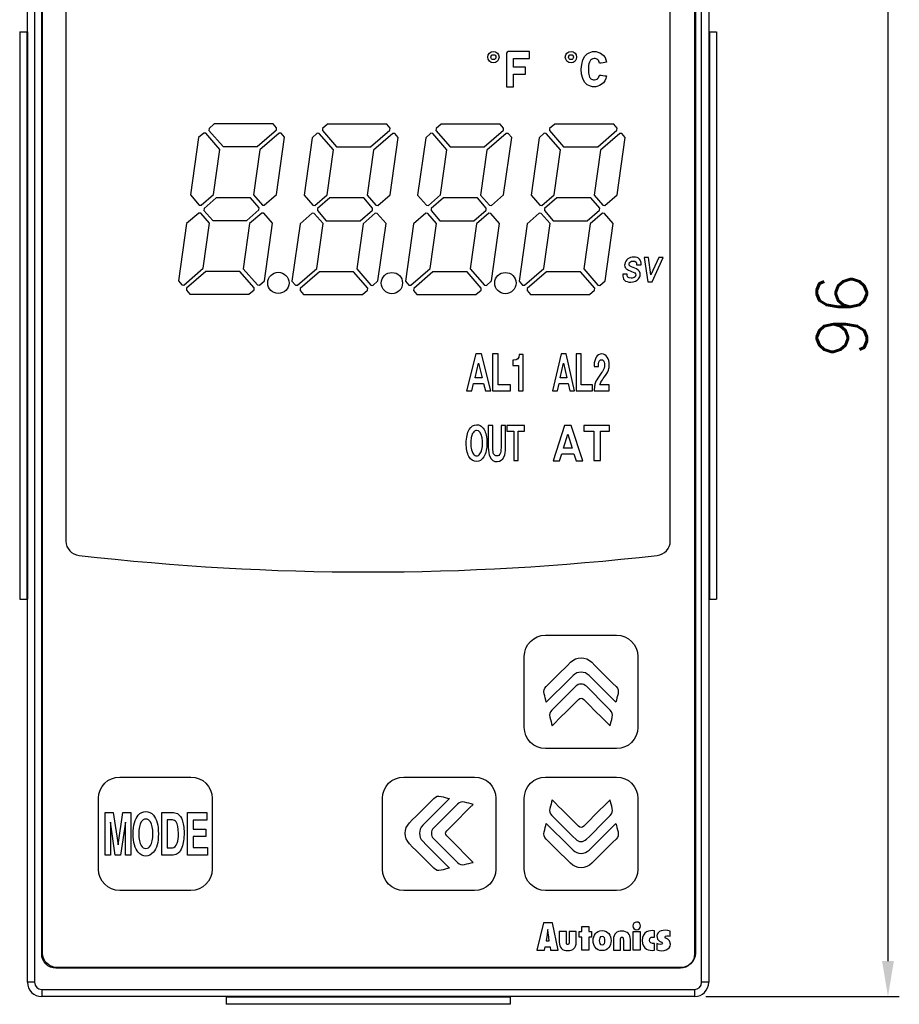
# Model space of a CAD drawing. Extents: x -3 to 729, y -109 to 136.
# Tile 1 of 4: x 43 to 105, y 7 to 77. Entities that reach past the tile are written whole.
import ezdxf

# ---------------------------------------------------------------- set-up
doc = ezdxf.new("R2010")
doc.units = 0
doc.layers.add('Z_OM_DIM', color=3, linetype='CONTINUOUS')
doc.layers.add('Z_OM_OUTLINE', color=7, linetype='CONTINUOUS', lineweight=30)
doc.styles.get("Standard").update_dxf_attribs({"font": 'txt.shx'})
doc.dimstyles.new('AM_ISO$0', dxfattribs={"dimtxt": 3.5, "dimasz": 2.5, "dimexe": 0.8, "dimexo": 0.8, "dimgap": 1.5, "dimtad": 1, "dimdec": 1, "dimzin": 1, "dimdsep": 46, "dimtxsty": 'Standard', "dimcen": 0, "dimclrd": 256, "dimclre": 256, "dimclrt": 2, "dimadec": 0, "dimazin": 2, "dimtp": 0.1, "dimtm": 0.1, "dimtfac": 0.71, "dimtdec": 1, "dimtmove": 0, "dimatfit": 3, "dimfxl": 1, "dimlwd": -1, "dimlwe": -1, "dimarcsym": 0})

# ---------------------------------------------------------------- blocks, each defined once
blk = doc.blocks.new('*D1')
at = {"layer": 'Z_OM_DIM', "transparency": 16777216}
for p, q in [((91.067, 103.794), (104.699, 103.794)), ((103.899, 101.294), (103.899, 10.294)), ((91.067, 7.794), (104.699, 7.794))]:
    blk.add_line(p, q, dxfattribs=at)
for points in [[(103.482, 101.294), (104.315, 101.294), (103.899, 103.794)], [(103.482, 10.294), (104.315, 10.294), (103.899, 7.794)]]:
    blk.add_solid(points, dxfattribs=at)
at = {"layer": 'Z_OM_DIM', "color": 2, "transparency": 16777216, "insert": (100.649, 55.794), "char_height": 3.5, "attachment_point": 5, "rotation": 90}
blk.add_mtext('96', dxfattribs=at)
blk = doc.blocks.new('A$C39760348')
at = {"layer": 'Z_OM_OUTLINE'}
for p, q in [((-3.878, 59.19), (-3.888, 59.048)), ((-3.888, 59.048), (-2.891, 57.901)), ((-3.52, 59.501), (-3.878, 59.19)), ((0.638, 59.501), (-3.52, 59.501)), ((-0.491, 57.901), (0.869, 59.083)), ((0.878, 59.224), (0.638, 59.501)), ((0.869, 59.083), (0.878, 59.224)), ((4.122, 59.172), (4.111, 59.031)), ((4.111, 59.031), (5.109, 57.884)), ((4.48, 59.484), (4.122, 59.172)), ((8.638, 59.484), (4.48, 59.484)), ((7.509, 57.884), (8.869, 59.066)), ((8.879, 59.207), (8.638, 59.484)), ((8.869, 59.066), (8.879, 59.207)), ((12.121, 59.172), (12.112, 59.031)), ((12.112, 59.031), (13.109, 57.884)), ((12.48, 59.484), (12.121, 59.172)), ((16.636, 59.484), (12.48, 59.484)), ((15.509, 57.884), (16.867, 59.066)), ((16.878, 59.207), (16.636, 59.484)), ((16.867, 59.066), (16.878, 59.207)), ((20.12, 59.172), (20.11, 59.031)), ((20.11, 59.031), (21.107, 57.884)), ((20.478, 59.484), (20.12, 59.172)), ((24.637, 59.484), (20.478, 59.484)), ((23.508, 57.884), (24.867, 59.066)), ((24.877, 59.207), (24.637, 59.484)), ((24.867, 59.066), (24.877, 59.207)), ((-4.614, 58.55), (-5.183, 54.498)), ((-4.256, 58.862), (-4.614, 58.55)), ((-4.115, 58.852), (-4.256, 58.862)), ((-3.117, 57.704), (-4.115, 58.852)), ((1.066, 58.857), (-0.294, 57.674)), ((0.879, 54.528), (1.448, 58.57)), ((1.206, 58.847), (1.066, 58.857)), ((1.448, 58.57), (1.206, 58.847)), ((3.386, 58.533), (2.816, 54.481)), ((3.744, 58.844), (3.386, 58.533)), ((3.885, 58.835), (3.744, 58.844)), ((4.882, 57.687), (3.885, 58.835)), ((9.065, 58.84), (7.706, 57.657)), ((8.879, 54.51), (9.448, 58.553)), ((9.207, 58.829), (9.065, 58.84)), ((9.448, 58.553), (9.207, 58.829)), ((11.386, 58.533), (10.816, 54.481)), ((11.744, 58.844), (11.386, 58.533)), ((11.885, 58.835), (11.744, 58.844)), ((12.883, 57.687), (11.885, 58.835)), ((17.064, 58.84), (15.706, 57.657)), ((16.878, 54.51), (17.446, 58.553)), ((17.206, 58.829), (17.064, 58.84)), ((17.446, 58.553), (17.206, 58.829)), ((19.384, 58.533), (18.815, 54.481)), ((19.742, 58.844), (19.384, 58.533)), ((19.884, 58.835), (19.742, 58.844)), ((20.881, 57.687), (19.884, 58.835)), ((25.064, 58.84), (23.704, 57.657)), ((24.878, 54.51), (25.446, 58.553)), ((25.206, 58.829), (25.064, 58.84)), ((25.446, 58.553), (25.206, 58.829)), ((-3.564, 54.528), (-3.117, 57.704)), ((-2.891, 57.901), (-0.491, 57.901)), ((-0.294, 57.674), (-0.741, 54.498)), ((4.436, 54.51), (4.882, 57.687)), ((5.109, 57.884), (7.509, 57.884)), ((7.706, 57.657), (7.26, 54.481)), ((12.436, 54.51), (12.883, 57.687)), ((13.109, 57.884), (15.509, 57.884)), ((15.706, 57.657), (15.26, 54.481)), ((20.435, 54.51), (20.881, 57.687)), ((21.107, 57.884), (23.508, 57.884)), ((23.704, 57.657), (23.258, 54.481)), ((-5.183, 54.498), (-4.567, 53.788)), ((-4.426, 53.778), (-3.564, 54.528)), ((-3.367, 54.301), (-4.229, 53.552)), ((-0.967, 54.301), (-3.367, 54.301)), ((-0.35, 53.591), (-0.967, 54.301)), ((-0.741, 54.498), (-0.123, 53.788)), ((0.017, 53.778), (0.879, 54.528)), ((2.816, 54.481), (3.433, 53.771)), ((3.575, 53.761), (4.436, 54.51)), ((4.633, 54.284), (3.771, 53.535)), ((7.033, 54.284), (4.633, 54.284)), ((7.65, 53.574), (7.033, 54.284)), ((7.26, 54.481), (7.876, 53.771)), ((8.017, 53.761), (8.879, 54.51)), ((10.816, 54.481), (11.433, 53.771)), ((11.574, 53.761), (12.436, 54.51)), ((12.633, 54.284), (11.771, 53.535)), ((15.033, 54.284), (12.633, 54.284)), ((15.65, 53.574), (15.033, 54.284)), ((15.26, 54.481), (15.876, 53.771)), ((16.017, 53.761), (16.878, 54.51)), ((18.815, 54.481), (19.432, 53.771)), ((19.573, 53.761), (20.435, 54.51)), ((20.631, 54.284), (19.77, 53.535)), ((23.032, 54.284), (20.631, 54.284)), ((23.649, 53.574), (23.032, 54.284)), ((23.258, 54.481), (23.875, 53.771)), ((24.016, 53.761), (24.878, 54.51)), ((-4.567, 53.788), (-4.426, 53.778)), ((-4.229, 53.552), (-4.239, 53.411)), ((-1.222, 52.701), (-0.36, 53.45)), ((-0.36, 53.45), (-0.35, 53.591)), ((-0.123, 53.788), (0.017, 53.778)), ((3.433, 53.771), (3.575, 53.761)), ((3.771, 53.535), (3.761, 53.394)), ((7.641, 53.433), (7.65, 53.574)), ((7.876, 53.771), (8.017, 53.761)), ((11.433, 53.771), (11.574, 53.761)), ((11.771, 53.535), (11.762, 53.394)), ((15.64, 53.433), (15.65, 53.574)), ((15.876, 53.771), (16.017, 53.761)), ((19.432, 53.771), (19.573, 53.761)), ((19.77, 53.535), (19.76, 53.394)), ((23.639, 53.433), (23.649, 53.574)), ((23.875, 53.771), (24.016, 53.761)), ((-4.606, 53.224), (-5.468, 52.475)), ((-4.465, 53.214), (-4.606, 53.224)), ((-3.848, 52.505), (-4.465, 53.214)), ((-4.239, 53.411), (-3.621, 52.701)), ((-1.049, 52.851), (-1.049, 52.851)), ((-0.163, 53.224), (-1.025, 52.475)), ((-0.022, 53.214), (-0.163, 53.224)), ((0.595, 52.505), (-0.022, 53.214)), ((3.394, 53.207), (2.532, 52.458)), ((3.535, 53.196), (3.394, 53.207)), ((4.152, 52.487), (3.535, 53.196)), ((3.761, 53.394), (4.378, 52.684)), ((6.779, 52.684), (7.641, 53.433)), ((6.951, 52.834), (6.951, 52.834)), ((7.837, 53.207), (6.975, 52.458)), ((7.978, 53.196), (7.837, 53.207)), ((8.595, 52.487), (7.978, 53.196)), ((11.394, 53.207), (10.532, 52.458)), ((11.535, 53.196), (11.394, 53.207)), ((12.152, 52.487), (11.535, 53.196)), ((11.762, 53.394), (12.378, 52.684)), ((14.778, 52.684), (15.64, 53.433)), ((14.951, 52.834), (14.951, 52.834)), ((15.836, 53.207), (14.975, 52.458)), ((15.978, 53.196), (15.836, 53.207)), ((16.594, 52.487), (15.978, 53.196)), ((19.392, 53.207), (18.53, 52.458)), ((19.534, 53.196), (19.392, 53.207)), ((20.15, 52.487), (19.534, 53.196)), ((19.76, 53.394), (20.377, 52.684)), ((22.777, 52.684), (23.639, 53.433)), ((22.95, 52.834), (22.95, 52.834)), ((23.836, 53.207), (22.974, 52.458)), ((23.977, 53.196), (23.836, 53.207)), ((24.594, 52.487), (23.977, 53.196)), ((-5.468, 52.475), (-6.037, 48.433)), ((-4.295, 49.328), (-3.848, 52.505)), ((-3.621, 52.701), (-1.222, 52.701)), ((-1.025, 52.475), (-1.471, 49.298)), ((0.025, 48.452), (0.595, 52.505)), ((2.532, 52.458), (1.964, 48.415)), ((3.706, 49.31), (4.152, 52.487)), ((4.378, 52.684), (6.779, 52.684)), ((6.975, 52.458), (6.528, 49.281)), ((8.026, 48.435), (8.595, 52.487)), ((10.532, 52.458), (9.964, 48.415)), ((11.705, 49.31), (12.152, 52.487)), ((12.378, 52.684), (14.778, 52.684)), ((14.975, 52.458), (14.529, 49.281)), ((16.025, 48.435), (16.594, 52.487)), ((18.53, 52.458), (17.963, 48.415)), ((19.704, 49.31), (20.15, 52.487)), ((20.377, 52.684), (22.777, 52.684)), ((22.974, 52.458), (22.527, 49.281)), ((24.024, 48.435), (24.594, 52.487)), ((26.773, 50.083), (27.047, 48.384)), ((27.078, 50.083), (26.773, 50.083)), ((27.262, 48.863), (27.078, 50.083)), ((27.808, 50.083), (27.262, 48.863)), ((27.34, 48.384), (28.113, 50.083)), ((28.113, 50.083), (27.808, 50.083)), ((-5.654, 48.145), (-4.295, 49.328)), ((-1.471, 49.298), (-0.474, 48.151)), ((2.345, 48.128), (3.706, 49.31)), ((6.528, 49.281), (7.526, 48.134)), ((10.346, 48.128), (11.705, 49.31)), ((14.529, 49.281), (15.526, 48.134)), ((18.344, 48.128), (19.704, 49.31)), ((22.527, 49.281), (23.525, 48.134)), ((-4.098, 49.101), (-5.458, 47.919)), ((-1.698, 49.101), (-4.098, 49.101)), ((-0.7, 47.954), (-1.698, 49.101)), ((3.902, 49.084), (2.542, 47.902)), ((6.302, 49.084), (3.902, 49.084)), ((7.299, 47.936), (6.302, 49.084)), ((11.902, 49.084), (10.543, 47.902)), ((14.302, 49.084), (11.902, 49.084)), ((15.3, 47.936), (14.302, 49.084)), ((19.901, 49.084), (18.541, 47.902)), ((22.301, 49.084), (19.901, 49.084)), ((23.299, 47.936), (22.301, 49.084)), ((-6.037, 48.433), (-5.795, 48.156)), ((-5.795, 48.156), (-5.654, 48.145)), ((-5.458, 47.919), (-5.467, 47.778)), ((-0.71, 47.812), (-0.7, 47.954)), ((-0.474, 48.151), (-0.333, 48.14)), ((-0.333, 48.14), (0.025, 48.452)), ((1.964, 48.415), (2.205, 48.138)), ((2.205, 48.138), (2.345, 48.128)), ((2.542, 47.902), (2.533, 47.761)), ((7.29, 47.795), (7.299, 47.936)), ((7.526, 48.134), (7.667, 48.123)), ((7.667, 48.123), (8.026, 48.435)), ((9.964, 48.415), (10.204, 48.138)), ((10.204, 48.138), (10.346, 48.128)), ((10.543, 47.902), (10.532, 47.761)), ((15.29, 47.795), (15.3, 47.936)), ((15.526, 48.134), (15.668, 48.123)), ((15.668, 48.123), (16.025, 48.435)), ((17.963, 48.415), (18.203, 48.138)), ((18.203, 48.138), (18.344, 48.128)), ((18.541, 47.902), (18.531, 47.761)), ((23.289, 47.795), (23.299, 47.936)), ((23.525, 48.134), (23.666, 48.123)), ((23.666, 48.123), (24.024, 48.435)), ((27.047, 48.384), (27.34, 48.384)), ((-5.467, 47.778), (-5.227, 47.501)), ((-5.227, 47.501), (-1.069, 47.501)), ((-1.069, 47.501), (-0.71, 47.812)), ((2.533, 47.761), (2.773, 47.484)), ((2.773, 47.484), (6.932, 47.484)), ((6.932, 47.484), (7.29, 47.795)), ((10.532, 47.761), (10.774, 47.484)), ((10.774, 47.484), (14.932, 47.484)), ((14.932, 47.484), (15.29, 47.795)), ((18.531, 47.761), (18.772, 47.484)), ((18.772, 47.484), (22.931, 47.484)), ((22.931, 47.484), (23.289, 47.795)), ((14.928, 43.298), (14.266, 40.698)), ((15.309, 43.298), (14.928, 43.298)), ((15.97, 40.698), (15.309, 43.298)), ((16.102, 43.298), (16.102, 40.698)), ((16.483, 43.298), (16.102, 43.298)), ((16.483, 41.117), (16.483, 43.298)), ((20.928, 43.298), (20.327, 40.698)), ((21.276, 43.298), (20.928, 43.298)), ((21.876, 40.698), (21.276, 43.298)), ((21.996, 43.298), (21.996, 40.698)), ((22.344, 43.298), (21.996, 43.298)), ((22.344, 41.117), (22.344, 43.298)), ((14.866, 41.615), (15.118, 42.643)), ((15.118, 42.643), (15.369, 41.615)), ((20.872, 41.615), (21.102, 42.643)), ((21.102, 42.643), (21.329, 41.615)), ((14.643, 40.698), (14.768, 41.209)), ((14.768, 41.209), (15.468, 41.209)), ((15.369, 41.615), (14.866, 41.615)), ((15.468, 41.209), (15.593, 40.698)), ((17.356, 41.117), (16.483, 41.117)), ((17.356, 40.698), (17.356, 41.117)), ((20.67, 40.698), (20.784, 41.209)), ((20.784, 41.209), (21.42, 41.209)), ((21.329, 41.615), (20.872, 41.615)), ((21.42, 41.209), (21.533, 40.698)), ((23.137, 41.117), (22.344, 41.117)), ((23.137, 40.698), (23.137, 41.117)), ((14.266, 40.698), (14.643, 40.698)), ((15.593, 40.698), (15.97, 40.698)), ((16.102, 40.698), (17.356, 40.698)), ((20.327, 40.698), (20.67, 40.698)), ((21.533, 40.698), (21.876, 40.698)), ((21.996, 40.698), (23.137, 40.698)), ((17.113, 38.257), (17.113, 37.854)), ((18.351, 38.257), (17.113, 38.257)), ((18.351, 37.854), (18.351, 38.257)), ((21.174, 38.256), (20.363, 35.757)), ((21.643, 38.256), (21.174, 38.256)), ((22.455, 35.757), (21.643, 38.256)), ((22.539, 38.256), (22.539, 37.855)), ((24.335, 38.256), (22.539, 38.256)), ((24.335, 37.855), (24.335, 38.256)), ((17.113, 37.854), (17.589, 37.854)), ((17.589, 37.854), (17.589, 35.77)), ((17.912, 35.77), (17.912, 37.854)), ((17.912, 37.854), (18.351, 37.854)), ((21.099, 36.639), (21.409, 37.626)), ((21.409, 37.626), (21.716, 36.639)), ((22.539, 37.855), (23.231, 37.855)), ((23.231, 37.855), (23.231, 35.779)), ((23.7, 35.779), (23.7, 37.855)), ((23.7, 37.855), (24.335, 37.855)), ((20.826, 35.757), (20.979, 36.248)), ((20.979, 36.248), (21.838, 36.248)), ((21.716, 36.639), (21.099, 36.639)), ((21.838, 36.248), (21.992, 35.757)), ((17.589, 35.77), (17.912, 35.77)), ((20.363, 35.757), (20.826, 35.757)), ((21.992, 35.757), (22.455, 35.757)), ((23.231, 35.779), (23.7, 35.779)), ((-11.19, 7.97), (-11.19, 10.965)), ((-11.19, 10.965), (-10.623, 10.965)), ((-10.623, 10.965), (-10.284, 8.7)), ((-10.283, 8.7), (-9.957, 10.965)), ((-9.957, 10.965), (-9.398, 10.965)), ((-9.398, 10.965), (-9.398, 7.97)), ((-5.389, 7.969), (-5.389, 10.965)), ((-5.389, 10.965), (-4.027, 10.965)), ((-4.027, 10.432), (-5.008, 10.432)), ((-5.008, 10.432), (-5.008, 9.8)), ((-4.027, 10.965), (-4.027, 10.432)), ((-10.822, 10.297), (-10.829, 10.297)), ((-10.829, 10.297), (-10.829, 7.97)), ((-10.482, 7.97), (-10.822, 10.297)), ((-9.759, 10.297), (-10.107, 7.97)), ((-9.759, 7.97), (-9.759, 10.297)), ((-5.008, 9.8), (-4.109, 9.8)), ((-4.109, 9.8), (-4.109, 9.277)), ((-4.109, 9.277), (-5.008, 9.277)), ((-5.008, 9.277), (-5.008, 8.498)), ((-10.284, 8.7), (-10.283, 8.7)), ((-5.008, 8.498), (-3.986, 8.498)), ((-3.986, 8.498), (-3.986, 7.969)), ((-10.829, 7.97), (-11.19, 7.97)), ((-10.107, 7.97), (-10.482, 7.97)), ((-9.398, 7.97), (-9.759, 7.97)), ((-3.986, 7.969), (-5.389, 7.969))]:
    blk.add_line(p, q, dxfattribs=at)
for points in [[(20.725, 1.264), (20.316, 3.194), (19.679, 3.194), (19.217, 1.264), (19.754, 1.264), (19.797, 1.512), (20.148, 1.512), (20.186, 1.264), (20.725, 1.264)], [(22.389, 1.264), (22.389, 2.174), (22.193, 2.174), (22.193, 2.576), (22.389, 2.576), (22.389, 2.929), (22.891, 2.929), (22.891, 2.576), (23.083, 2.576), (23.083, 2.174), (22.891, 2.174), (22.891, 1.264), (22.389, 1.264)], [(26.003, 1.264), (26.003, 2.576), (26.505, 2.576), (26.505, 1.264), (26.003, 1.264)]]:
    blk.add_lwpolyline(points, dxfattribs=at)
for points, knots in [([(-14.672, 0), (0, 0), (14.666, 0), (29.332, 0), (29.884, 0), (30.331, 0.448), (30.331, 1), (30.331, 29.092), (30.331, 57.184), (30.331, 85.276), (30.331, 87.184), (30.331, 89.092), (30.331, 91.001), (30.331, 91.553), (29.884, 92.001), (29.332, 92.001), (14.666, 92.001), (0, 92.001), (-14.672, 92.001), (-15.224, 92.001), (-15.672, 91.553), (-15.672, 91.001), (-15.672, 89.092), (-15.672, 87.184), (-15.672, 85.276), (-15.672, 57.184), (-15.672, 29.092), (-15.672, 1), (-15.672, 0.448), (-15.224, 0), (-14.672, 0)], [0, 0, 0, 0, 1, 1, 1, 2, 2, 2, 3, 3, 3, 4, 4, 4, 5, 5, 5, 6, 6, 6, 7, 7, 7, 8, 8, 8, 9, 9, 9, 10, 10, 10, 10]), ([(-13.032, 84.421), (-13.565, 84.36), (-13.966, 83.931), (-13.966, 83.422), (-13.966, 65.645), (-13.966, 47.868), (-13.966, 30.091)], [6, 6, 6, 6, 7, 7, 7, 8, 8, 8, 8]), ([(27.692, 29.092), (28.224, 29.153), (28.625, 29.582), (28.625, 30.091), (28.625, 47.868), (28.625, 65.646), (28.625, 83.422), (28.625, 83.931), (28.224, 84.36), (27.692, 84.421)], [2, 2, 2, 2, 3, 3, 3, 4, 4, 4, 5, 5, 5, 5]), ([(16.558, 64.212), (16.558, 64.432), (16.379, 64.611), (16.158, 64.611), (15.939, 64.611), (15.76, 64.432), (15.76, 64.212), (15.76, 63.991), (15.939, 63.812), (16.158, 63.812), (16.379, 63.812), (16.558, 63.991), (16.558, 64.212)], [0, 0, 0, 0, 1, 1, 1, 2, 2, 2, 3, 3, 3, 4, 4, 4, 4]), ([(18.708, 64.611), (18.24, 64.611), (17.771, 64.611), (17.303, 64.611), (17.144, 64.611), (17.079, 64.545), (17.079, 64.387), (17.079, 63.628), (17.079, 62.87), (17.079, 62.111)], [1, 1, 1, 1, 2, 2, 2, 3, 3, 3, 4, 4, 4, 4]), ([(22.026, 64.212), (22.026, 64.432), (21.847, 64.611), (21.627, 64.611), (21.406, 64.611), (21.227, 64.432), (21.227, 64.212), (21.227, 63.991), (21.406, 63.812), (21.627, 63.812), (21.847, 63.812), (22.026, 63.991), (22.026, 64.212)], [0, 0, 0, 0, 1, 1, 1, 2, 2, 2, 3, 3, 3, 4, 4, 4, 4]), ([(16.33, 64.212), (16.33, 64.334), (16.28, 64.384), (16.158, 64.384), (16.038, 64.384), (15.987, 64.334), (15.987, 64.212), (15.987, 64.09), (16.038, 64.04), (16.158, 64.04), (16.28, 64.04), (16.33, 64.09), (16.33, 64.212)], [0, 0, 0, 0, 1, 1, 1, 2, 2, 2, 3, 3, 3, 4, 4, 4, 4]), ([(21.799, 64.212), (21.799, 64.334), (21.748, 64.384), (21.627, 64.384), (21.505, 64.384), (21.455, 64.334), (21.455, 64.212), (21.455, 64.09), (21.505, 64.04), (21.627, 64.04), (21.748, 64.04), (21.799, 64.09), (21.799, 64.212)], [0, 0, 0, 0, 1, 1, 1, 2, 2, 2, 3, 3, 3, 4, 4, 4, 4]), ([(25.72, 49.634), (25.743, 49.774), (25.84, 49.844), (26.016, 49.841), (26.192, 49.838), (26.271, 49.747), (26.252, 49.569)], [6, 6, 6, 6, 7, 7, 7, 8, 8, 8, 8]), ([(1.756, 48.301), (1.756, 48.715), (1.42, 49.051), (1.006, 49.051), (0.591, 49.051), (0.256, 48.715), (0.256, 48.301), (0.256, 47.887), (0.591, 47.551), (1.006, 47.551), (1.42, 47.551), (1.756, 47.887), (1.756, 48.301)], [0, 0, 0, 0, 1, 1, 1, 2, 2, 2, 3, 3, 3, 4, 4, 4, 4]), ([(9.756, 48.284), (9.756, 48.698), (9.42, 49.034), (9.005, 49.034), (8.591, 49.034), (8.256, 48.698), (8.256, 48.284), (8.256, 47.87), (8.591, 47.534), (9.005, 47.534), (9.42, 47.534), (9.756, 47.87), (9.756, 48.284)], [0, 0, 0, 0, 1, 1, 1, 2, 2, 2, 3, 3, 3, 4, 4, 4, 4]), ([(17.754, 48.284), (17.754, 48.698), (17.418, 49.034), (17.004, 49.034), (16.59, 49.034), (16.254, 48.698), (16.254, 48.284), (16.254, 47.87), (16.59, 47.534), (17.004, 47.534), (17.418, 47.534), (17.754, 47.87), (17.754, 48.284)], [0, 0, 0, 0, 1, 1, 1, 2, 2, 2, 3, 3, 3, 4, 4, 4, 4]), ([(17.981, 43.24), (17.957, 42.978), (17.832, 42.845), (17.608, 42.845), (17.581, 42.845), (17.555, 42.845), (17.528, 42.845)], [6, 6, 6, 6, 7, 7, 7, 8, 8, 8, 8]), ([(15.498, 37.966), (15.42, 38.097), (15.331, 38.187), (15.23, 38.238), (15.147, 38.281), (15.064, 38.302), (14.979, 38.302), (14.766, 38.302), (14.592, 38.192), (14.46, 37.971), (14.316, 37.729), (14.245, 37.405), (14.245, 37.002), (14.245, 36.61), (14.31, 36.298), (14.437, 36.067), (14.57, 35.824), (14.752, 35.702), (14.981, 35.702), (15.185, 35.702), (15.35, 35.811), (15.48, 36.03), (15.632, 36.288), (15.708, 36.623), (15.707, 37.035), (15.704, 37.426), (15.635, 37.736), (15.498, 37.966)], [0, 0, 0, 0, 1, 1, 1, 2, 2, 2, 3, 3, 3, 4, 4, 4, 5, 5, 5, 6, 6, 6, 7, 7, 7, 8, 8, 8, 9, 9, 9, 9]), ([(16.177, 36.26), (16.14, 36.341), (16.121, 36.481), (16.121, 36.681), (16.121, 37.207), (16.121, 37.732), (16.121, 38.257)], [5, 5, 5, 5, 6, 6, 6, 7, 7, 7, 7]), ([(16.917, 36.053), (16.986, 36.195), (17.02, 36.415), (17.02, 36.712), (17.02, 37.227), (17.02, 37.742), (17.02, 38.257)], [12, 12, 12, 12, 13, 13, 13, 14, 14, 14, 14]), ([(15.211, 36.24), (15.139, 36.149), (15.062, 36.104), (14.978, 36.105), (14.899, 36.105), (14.826, 36.145), (14.759, 36.224), (14.678, 36.32), (14.622, 36.465), (14.588, 36.656), (14.57, 36.762), (14.561, 36.878), (14.561, 37.003), (14.561, 37.142), (14.573, 37.271), (14.596, 37.39), (14.637, 37.596), (14.7, 37.736), (14.784, 37.809), (14.849, 37.867), (14.913, 37.897), (14.976, 37.898), (15.164, 37.9), (15.291, 37.729), (15.357, 37.382), (15.378, 37.277), (15.389, 37.16), (15.391, 37.031), (15.398, 36.665), (15.338, 36.401), (15.211, 36.24)], [0, 0, 0, 0, 1, 1, 1, 2, 2, 2, 3, 3, 3, 4, 4, 4, 5, 5, 5, 6, 6, 6, 7, 7, 7, 8, 8, 8, 9, 9, 9, 10, 10, 10, 10]), ([(19.838, 15.471), (21.504, 15.471), (23.171, 15.471), (24.837, 15.471), (25.666, 15.471), (26.337, 16.142), (26.337, 16.971), (26.337, 18.638), (26.337, 20.305), (26.337, 21.971), (26.337, 22.8), (25.666, 23.471), (24.837, 23.471), (23.171, 23.471), (21.504, 23.471), (19.838, 23.471), (19.009, 23.471), (18.338, 22.8), (18.338, 21.971), (18.338, 20.305), (18.338, 18.638), (18.338, 16.971), (18.338, 16.142), (19.009, 15.471), (19.838, 15.471)], [0, 0, 0, 0, 1, 1, 1, 2, 2, 2, 3, 3, 3, 4, 4, 4, 5, 5, 5, 6, 6, 6, 7, 7, 7, 8, 8, 8, 8]), ([(19.875, 19.845), (20.447, 20.415), (21.016, 20.985), (21.586, 21.555), (22.002, 21.971), (22.674, 21.971), (23.088, 21.555)], [6, 6, 6, 6, 7, 7, 7, 8, 8, 8, 8]), ([(-10.167, 5.471), (-8.5, 5.471), (-6.83, 5.471), (-5.162, 5.471), (-4.333, 5.471), (-3.662, 6.143), (-3.662, 6.971), (-3.662, 8.638), (-3.662, 10.304), (-3.662, 11.971), (-3.662, 12.799), (-4.333, 13.471), (-5.162, 13.471), (-6.83, 13.471), (-8.5, 13.471), (-10.167, 13.471), (-10.996, 13.471), (-11.667, 12.799), (-11.667, 11.971), (-11.667, 10.304), (-11.667, 8.638), (-11.667, 6.971), (-11.667, 6.143), (-10.996, 5.471), (-10.167, 5.471)], [0, 0, 0, 0, 1, 1, 1, 2, 2, 2, 3, 3, 3, 4, 4, 4, 5, 5, 5, 6, 6, 6, 7, 7, 7, 8, 8, 8, 8]), ([(9.839, 5.471), (11.505, 5.471), (13.172, 5.471), (14.838, 5.471), (15.667, 5.471), (16.337, 6.143), (16.337, 6.971), (16.337, 8.638), (16.337, 10.304), (16.337, 11.971), (16.337, 12.799), (15.667, 13.471), (14.838, 13.471), (13.172, 13.471), (11.505, 13.471), (9.839, 13.471), (9.01, 13.471), (8.339, 12.799), (8.339, 11.971), (8.339, 10.304), (8.339, 8.638), (8.339, 6.971), (8.339, 6.143), (9.01, 5.471), (9.839, 5.471)], [0, 0, 0, 0, 1, 1, 1, 2, 2, 2, 3, 3, 3, 4, 4, 4, 5, 5, 5, 6, 6, 6, 7, 7, 7, 8, 8, 8, 8]), ([(19.837, 5.471), (21.504, 5.471), (23.17, 5.471), (24.837, 5.471), (25.665, 5.471), (26.337, 6.143), (26.337, 6.971), (26.337, 8.638), (26.337, 10.304), (26.337, 11.971), (26.337, 12.799), (25.665, 13.471), (24.837, 13.471), (23.17, 13.471), (21.504, 13.471), (19.837, 13.471), (19.009, 13.471), (18.337, 12.799), (18.337, 11.971), (18.337, 10.304), (18.337, 8.638), (18.337, 6.971), (18.337, 6.143), (19.009, 5.471), (19.837, 5.471)], [0, 0, 0, 0, 1, 1, 1, 2, 2, 2, 3, 3, 3, 4, 4, 4, 5, 5, 5, 6, 6, 6, 7, 7, 7, 8, 8, 8, 8]), ([(13.071, 11.954), (12.442, 11.325), (11.812, 10.694), (11.182, 10.065), (10.871, 9.754), (10.871, 9.249), (11.182, 8.938)], [5, 5, 5, 5, 6, 6, 6, 7, 7, 7, 7]), ([(-8.87, 8.162), (-9.103, 8.429), (-9.22, 8.865), (-9.22, 9.469), (-9.22, 10.076), (-9.103, 10.514), (-8.87, 10.782)], [6, 6, 6, 6, 7, 7, 7, 8, 8, 8, 8]), ([(-8.87, 10.782), (-8.717, 10.955), (-8.539, 11.042), (-8.335, 11.042), (-8.132, 11.042), (-7.955, 10.955), (-7.802, 10.782)], [0, 0, 0, 0, 1, 1, 1, 2, 2, 2, 2]), ([(-8.009, 10.3), (-8.097, 10.437), (-8.205, 10.506), (-8.335, 10.506), (-8.466, 10.506), (-8.576, 10.437), (-8.662, 10.3)], [4, 4, 4, 4, 5, 5, 5, 6, 6, 6, 6]), ([(-7.802, 10.782), (-7.566, 10.514), (-7.449, 10.076), (-7.449, 9.469), (-7.449, 8.865), (-7.566, 8.429), (-7.802, 8.162)], [2, 2, 2, 2, 3, 3, 3, 4, 4, 4, 4]), ([(-5.778, 10.464), (-5.682, 10.217), (-5.635, 9.907), (-5.635, 9.535), (-5.635, 9.131), (-5.687, 8.789), (-5.791, 8.512)], [2, 2, 2, 2, 3, 3, 3, 4, 4, 4, 4]), ([(-8.662, 10.3), (-8.776, 10.119), (-8.833, 9.842), (-8.833, 9.468), (-8.833, 9.096), (-8.776, 8.821), (-8.662, 8.643)], [6, 6, 6, 6, 7, 7, 7, 8, 8, 8, 8]), ([(-8.009, 8.643), (-7.894, 8.821), (-7.836, 9.096), (-7.836, 9.468), (-7.836, 9.842), (-7.894, 10.119), (-8.009, 10.3)], [2, 2, 2, 2, 3, 3, 3, 4, 4, 4, 4]), ([(-6.126, 8.803), (-6.065, 8.979), (-6.034, 9.208), (-6.034, 9.491), (-6.034, 9.882), (-6.084, 10.153), (-6.184, 10.303)], [2, 2, 2, 2, 3, 3, 3, 4, 4, 4, 4]), ([(11.965, 7.04), (11.395, 7.61), (10.824, 8.18), (10.254, 8.751), (9.839, 9.165), (9.839, 9.838), (10.254, 10.252)], [0, 0, 0, 0, 1, 1, 1, 2, 2, 2, 2]), ([(-8.662, 8.643), (-8.576, 8.505), (-8.466, 8.437), (-8.335, 8.437), (-8.205, 8.437), (-8.097, 8.505), (-8.009, 8.643)], [0, 0, 0, 0, 1, 1, 1, 2, 2, 2, 2]), ([(-7.802, 8.162), (-7.956, 7.986), (-8.134, 7.899), (-8.335, 7.899), (-8.538, 7.899), (-8.715, 7.986), (-8.87, 8.162)], [4, 4, 4, 4, 5, 5, 5, 6, 6, 6, 6]), ([(25.984, 2.979), (25.984, 3.125), (26.105, 3.249), (26.252, 3.249), (26.4, 3.249), (26.526, 3.132), (26.526, 2.981), (26.526, 2.832), (26.407, 2.706), (26.256, 2.706), (26.107, 2.706), (25.984, 2.827), (25.984, 2.979)], [0, 0, 0, 0, 1, 1, 1, 2, 2, 2, 3, 3, 3, 4, 4, 4, 4]), ([(19.866, 1.922), (19.866, 1.922), (19.938, 2.37), (19.938, 2.37), (19.958, 2.49), (19.971, 2.613), (19.986, 2.733), (19.986, 2.733), (19.991, 2.733), (19.991, 2.733), (20.004, 2.613), (20.015, 2.49), (20.03, 2.37), (20.03, 2.37), (20.086, 1.922), (20.086, 1.922), (20.086, 1.922), (19.866, 1.922), (19.866, 1.922)], [0, 0, 0, 0, 1, 1, 1, 2, 2, 2, 3, 3, 3, 4, 4, 4, 5, 5, 5, 6, 6, 6, 6]), ([(21.298, 2.577), (21.298, 2.577), (21.298, 1.889), (21.298, 1.889), (21.298, 1.727), (21.309, 1.656), (21.395, 1.656), (21.484, 1.656), (21.495, 1.725), (21.495, 1.889), (21.495, 1.889), (21.495, 2.577), (21.495, 2.577), (21.495, 2.577), (21.996, 2.577), (21.996, 2.577), (21.996, 2.577), (21.996, 1.819), (21.996, 1.819), (21.996, 1.42), (21.763, 1.235), (21.395, 1.235), (21.006, 1.235), (20.796, 1.45), (20.796, 1.819), (20.796, 1.819), (20.796, 2.577), (20.796, 2.577), (20.796, 2.577), (21.298, 2.577), (21.298, 2.577)], [0, 0, 0, 0, 1, 1, 1, 2, 2, 2, 3, 3, 3, 4, 4, 4, 5, 5, 5, 6, 6, 6, 7, 7, 7, 8, 8, 8, 9, 9, 9, 10, 10, 10, 10]), ([(23.819, 2.644), (23.387, 2.644), (23.19, 2.319), (23.19, 1.94), (23.19, 1.561), (23.387, 1.235), (23.819, 1.235), (24.252, 1.235), (24.448, 1.561), (24.448, 1.94), (24.448, 2.319), (24.252, 2.644), (23.819, 2.644)], [0, 0, 0, 0, 1, 1, 1, 2, 2, 2, 3, 3, 3, 4, 4, 4, 4]), ([(23.819, 2.237), (23.995, 2.237), (24.022, 2.065), (24.022, 1.94), (24.022, 1.814), (23.995, 1.642), (23.819, 1.642), (23.644, 1.642), (23.618, 1.814), (23.618, 1.94), (23.618, 2.065), (23.644, 2.237), (23.819, 2.237)], [0, 0, 0, 0, 1, 1, 1, 2, 2, 2, 3, 3, 3, 4, 4, 4, 4]), ([(25.315, 1.264), (25.315, 1.264), (25.315, 1.955), (25.315, 1.955), (25.315, 2.116), (25.305, 2.188), (25.218, 2.188), (25.129, 2.188), (25.118, 2.119), (25.118, 1.955), (25.118, 1.955), (25.118, 1.264), (25.118, 1.264), (25.118, 1.264), (24.617, 1.264), (24.617, 1.264), (24.617, 1.264), (24.617, 2.024), (24.617, 2.024), (24.617, 2.423), (24.85, 2.607), (25.218, 2.607), (25.607, 2.607), (25.817, 2.392), (25.817, 2.024), (25.817, 2.024), (25.817, 1.264), (25.817, 1.264), (25.817, 1.264), (25.315, 1.264), (25.315, 1.264)], [0, 0, 0, 0, 1, 1, 1, 2, 2, 2, 3, 3, 3, 4, 4, 4, 5, 5, 5, 6, 6, 6, 7, 7, 7, 8, 8, 8, 9, 9, 9, 10, 10, 10, 10]), ([(27.507, 1.266), (27.135, 1.199), (26.647, 1.326), (26.647, 1.945), (26.647, 2.577), (27.183, 2.707), (27.506, 2.621), (27.506, 2.621), (27.506, 2.172), (27.506, 2.172), (27.355, 2.218), (27.15, 2.195), (27.15, 1.955), (27.15, 1.79), (27.315, 1.71), (27.506, 1.728), (27.506, 1.728), (27.507, 1.266), (27.507, 1.266)], [0, 0, 0, 0, 1, 1, 1, 2, 2, 2, 3, 3, 3, 4, 4, 4, 5, 5, 5, 6, 6, 6, 6]), ([(27.672, 1.725), (27.838, 1.654), (28.067, 1.641), (28.067, 1.743), (28.067, 1.88), (27.672, 1.88), (27.672, 2.268), (27.672, 2.64), (28.183, 2.748), (28.625, 2.613), (28.625, 2.613), (28.623, 2.251), (28.623, 2.251), (28.445, 2.306), (28.248, 2.297), (28.248, 2.216), (28.248, 2.032), (28.629, 2.076), (28.629, 1.7), (28.629, 1.295), (28.166, 1.127), (27.672, 1.295), (27.672, 1.295), (27.672, 1.725), (27.672, 1.725)], [0, 0, 0, 0, 1, 1, 1, 2, 2, 2, 3, 3, 3, 4, 4, 4, 5, 5, 5, 6, 6, 6, 7, 7, 7, 8, 8, 8, 8])]:
    blk.add_open_spline(points, degree=3, knots=knots, dxfattribs=at)
for points in [[(18.708, 64.119), (18.708, 64.283), (18.708, 64.447), (18.708, 64.611)], [(22.774, 64.45), (22.937, 64.552), (23.104, 64.61), (23.274, 64.611)], [(23.274, 64.611), (23.444, 64.611), (23.61, 64.556), (23.772, 64.454)], [(17.576, 63.5), (17.576, 63.707), (17.576, 63.913), (17.576, 64.119)], [(17.576, 64.119), (17.954, 64.119), (18.331, 64.119), (18.708, 64.119)], [(22.762, 62.27), (22.208, 62.604), (22.225, 64.116), (22.774, 64.45)], [(22.977, 63.96), (22.895, 63.825), (22.868, 63.665), (22.855, 63.506)], [(23.029, 64.025), (23.008, 64.007), (22.992, 63.984), (22.977, 63.96)], [(23.075, 64.055), (23.059, 64.046), (23.043, 64.037), (23.029, 64.025)], [(23.25, 64.115), (23.19, 64.109), (23.13, 64.086), (23.075, 64.055)], [(23.513, 64.032), (23.44, 64.092), (23.343, 64.124), (23.25, 64.115)], [(23.56, 63.984), (23.548, 64.002), (23.531, 64.017), (23.513, 64.032)], [(23.594, 63.92), (23.585, 63.942), (23.575, 63.964), (23.56, 63.984)], [(23.641, 63.779), (23.629, 63.827), (23.613, 63.875), (23.594, 63.92)], [(23.772, 64.454), (24.02, 64.305), (24.077, 64.098), (24.133, 63.845)], [(18.424, 63.5), (18.141, 63.5), (17.859, 63.5), (17.576, 63.5)], [(18.424, 63.008), (18.424, 63.172), (18.424, 63.337), (18.424, 63.5)], [(22.855, 63.506), (22.842, 63.33), (22.846, 63.156), (22.884, 62.983)], [(24.133, 63.845), (23.969, 63.823), (23.805, 63.801), (23.641, 63.779)], [(17.576, 62.111), (17.576, 62.41), (17.576, 62.709), (17.576, 63.008)], [(17.576, 63.008), (17.859, 63.008), (18.141, 63.008), (18.424, 63.008)], [(22.884, 62.983), (22.897, 62.921), (22.916, 62.861), (22.941, 62.806)], [(22.941, 62.806), (22.951, 62.784), (22.962, 62.763), (22.975, 62.743)], [(22.975, 62.743), (22.987, 62.723), (23.001, 62.703), (23.02, 62.691)], [(23.02, 62.691), (23.1, 62.642), (23.192, 62.599), (23.283, 62.608)], [(23.283, 62.608), (23.344, 62.613), (23.405, 62.639), (23.46, 62.669)], [(23.46, 62.669), (23.476, 62.678), (23.491, 62.687), (23.505, 62.699)], [(23.505, 62.699), (23.527, 62.717), (23.542, 62.74), (23.558, 62.764)], [(23.558, 62.764), (23.592, 62.822), (23.618, 62.884), (23.635, 62.947)], [(23.635, 62.947), (23.799, 62.925), (23.963, 62.904), (24.127, 62.882)], [(24.127, 62.882), (24.068, 62.63), (24.006, 62.424), (23.76, 62.275)], [(17.079, 62.111), (17.245, 62.111), (17.411, 62.111), (17.576, 62.111)], [(23.261, 62.112), (23.09, 62.113), (22.925, 62.17), (22.762, 62.27)], [(23.76, 62.275), (23.597, 62.172), (23.431, 62.114), (23.261, 62.112)], [(25.64, 49.995), (25.506, 49.901), (25.429, 49.778), (25.41, 49.628)], [(26.041, 50.114), (25.882, 50.112), (25.749, 50.073), (25.64, 49.995)], [(26.564, 49.569), (26.594, 49.934), (26.42, 50.116), (26.041, 50.114)], [(25.41, 49.628), (25.392, 49.507), (25.415, 49.409), (25.479, 49.331)], [(25.479, 49.331), (25.514, 49.287), (25.579, 49.243), (25.675, 49.202)], [(25.791, 49.472), (25.734, 49.509), (25.71, 49.563), (25.72, 49.634)], [(26.231, 49.281), (26.084, 49.345), (25.938, 49.408), (25.791, 49.472)], [(26.507, 48.857), (26.537, 49.047), (26.445, 49.188), (26.231, 49.281)], [(26.252, 49.569), (26.356, 49.569), (26.46, 49.569), (26.564, 49.569)], [(25.275, 48.915), (25.248, 48.539), (25.435, 48.352), (25.835, 48.353)], [(25.583, 48.915), (25.48, 48.915), (25.377, 48.915), (25.275, 48.915)], [(25.872, 48.628), (25.655, 48.628), (25.558, 48.723), (25.583, 48.915)], [(25.675, 49.202), (25.823, 49.135), (25.972, 49.069), (26.121, 49.004)], [(25.835, 48.353), (26.086, 48.355), (26.272, 48.435), (26.394, 48.593)], [(26.009, 48.646), (25.971, 48.632), (25.925, 48.626), (25.872, 48.628)], [(26.195, 48.845), (26.181, 48.747), (26.119, 48.681), (26.009, 48.646)], [(26.121, 49.004), (26.179, 48.962), (26.204, 48.909), (26.195, 48.845)], [(26.394, 48.593), (26.454, 48.673), (26.492, 48.761), (26.507, 48.857)], [(18.265, 43.24), (18.17, 43.24), (18.075, 43.24), (17.981, 43.24)], [(18.265, 40.698), (18.265, 41.546), (18.265, 42.393), (18.265, 43.24)], [(23.401, 43.067), (23.312, 42.923), (23.263, 42.731), (23.257, 42.489)], [(23.79, 43.298), (23.629, 43.297), (23.499, 43.219), (23.401, 43.067)], [(24.187, 43.063), (24.086, 43.22), (23.954, 43.298), (23.79, 43.298)], [(24.327, 42.51), (24.327, 42.735), (24.28, 42.919), (24.187, 43.063)], [(17.528, 42.845), (17.528, 42.726), (17.528, 42.606), (17.528, 42.486)], [(17.528, 42.486), (17.659, 42.486), (17.789, 42.486), (17.919, 42.486)], [(17.919, 42.486), (17.919, 41.89), (17.919, 41.294), (17.919, 40.698)], [(23.257, 42.489), (23.257, 42.462), (23.257, 42.434), (23.257, 42.404)], [(23.257, 42.404), (23.357, 42.404), (23.458, 42.404), (23.558, 42.404)], [(23.558, 42.404), (23.561, 42.548), (23.57, 42.647), (23.585, 42.699)], [(23.585, 42.699), (23.621, 42.822), (23.684, 42.883), (23.775, 42.88)], [(23.775, 42.88), (23.868, 42.878), (23.932, 42.819), (23.968, 42.703)], [(23.988, 42.52), (23.985, 42.364), (23.945, 42.222), (23.866, 42.092)], [(23.968, 42.703), (23.983, 42.654), (23.99, 42.593), (23.988, 42.52)], [(24.302, 42.269), (24.317, 42.34), (24.325, 42.421), (24.327, 42.51)], [(23.715, 41.877), (23.55, 41.66), (23.44, 41.491), (23.385, 41.37)], [(23.655, 41.105), (23.694, 41.244), (23.826, 41.465), (24.052, 41.768)], [(23.866, 42.092), (23.835, 42.038), (23.784, 41.965), (23.715, 41.877)], [(24.052, 41.768), (24.189, 41.952), (24.272, 42.119), (24.302, 42.269)], [(23.296, 41.099), (23.275, 41.003), (23.263, 40.869), (23.261, 40.698)], [(23.385, 41.37), (23.345, 41.281), (23.315, 41.191), (23.296, 41.099)], [(24.319, 41.105), (24.098, 41.105), (23.877, 41.105), (23.655, 41.105)], [(24.319, 40.698), (24.319, 40.834), (24.319, 40.969), (24.319, 41.105)], [(17.919, 40.698), (18.034, 40.698), (18.149, 40.698), (18.265, 40.698)], [(23.261, 40.698), (23.613, 40.698), (23.966, 40.698), (24.319, 40.698)], [(16.121, 38.257), (16.014, 38.257), (15.906, 38.257), (15.799, 38.257)], [(15.799, 38.257), (15.799, 37.742), (15.799, 37.227), (15.799, 36.712)], [(17.02, 38.257), (16.913, 38.257), (16.805, 38.257), (16.698, 38.257)], [(16.698, 38.257), (16.698, 37.732), (16.698, 37.207), (16.698, 36.681)], [(15.799, 36.712), (15.801, 36.409), (15.835, 36.189), (15.901, 36.053)], [(16.412, 36.105), (16.308, 36.104), (16.23, 36.155), (16.177, 36.26)], [(16.638, 36.26), (16.587, 36.157), (16.512, 36.105), (16.412, 36.105)], [(16.698, 36.681), (16.696, 36.477), (16.677, 36.337), (16.638, 36.26)], [(15.901, 36.053), (16.016, 35.812), (16.192, 35.695), (16.428, 35.702)], [(16.428, 35.702), (16.645, 35.71), (16.808, 35.826), (16.917, 36.053)], [(-13.966, 30.091), (-13.966, 29.582), (-13.565, 29.153), (-13.032, 29.092)], [(-13.032, 29.092), (0.546, 27.532), (14.12, 27.532), (27.692, 29.092)], [(23.088, 21.555), (23.659, 20.985), (24.229, 20.415), (24.799, 19.845)], [(22.902, 20.629), (22.59, 20.939), (22.085, 20.939), (21.774, 20.629)], [(21.774, 20.629), (21.144, 19.998), (20.514, 19.369), (19.884, 18.739)], [(24.791, 18.739), (24.161, 19.369), (23.53, 19.998), (22.902, 20.629)], [(19.736, 19.342), (19.684, 19.552), (19.723, 19.694), (19.875, 19.845)], [(21.962, 19.864), (21.402, 19.306), (20.844, 18.747), (20.283, 18.187)], [(22.713, 19.864), (22.506, 20.073), (22.169, 20.073), (21.962, 19.864)], [(24.391, 18.187), (23.832, 18.747), (23.272, 19.306), (22.713, 19.864)], [(24.799, 19.845), (24.952, 19.694), (24.991, 19.552), (24.94, 19.342)], [(19.884, 18.739), (19.835, 18.94), (19.786, 19.141), (19.736, 19.342)], [(20.293, 17.076), (20.912, 17.694), (21.531, 18.313), (22.15, 18.932)], [(22.15, 18.932), (22.283, 19.066), (22.392, 19.066), (22.525, 18.932)], [(22.525, 18.932), (23.144, 18.313), (23.763, 17.694), (24.382, 17.076)], [(24.94, 19.342), (24.889, 19.141), (24.841, 18.94), (24.791, 18.739)], [(20.283, 18.187), (20.132, 18.034), (20.092, 17.894), (20.144, 17.684)], [(24.531, 17.684), (24.583, 17.894), (24.544, 18.034), (24.391, 18.187)], [(20.144, 17.684), (20.194, 17.482), (20.243, 17.279), (20.293, 17.076)], [(24.382, 17.076), (24.432, 17.279), (24.482, 17.482), (24.531, 17.684)], [(10.254, 10.252), (10.824, 10.823), (11.395, 11.393), (11.965, 11.963)], [(11.965, 11.963), (12.118, 12.115), (12.258, 12.155), (12.467, 12.103)], [(12.467, 12.103), (12.669, 12.054), (12.87, 12.004), (13.071, 11.954)], [(20.294, 11.866), (20.243, 11.664), (20.194, 11.461), (20.144, 11.259)], [(22.15, 10.01), (21.531, 10.63), (20.912, 11.248), (20.294, 11.866)], [(24.381, 11.866), (23.764, 11.248), (23.144, 10.63), (22.525, 10.01)], [(24.532, 11.259), (24.482, 11.461), (24.432, 11.664), (24.381, 11.866)], [(13.623, 11.555), (13.063, 10.996), (12.504, 10.436), (11.945, 9.876)], [(12.878, 9.689), (13.497, 10.308), (14.115, 10.926), (14.733, 11.545)], [(14.125, 11.694), (13.916, 11.746), (13.776, 11.708), (13.623, 11.555)], [(14.733, 11.545), (14.531, 11.595), (14.328, 11.644), (14.125, 11.694)], [(20.144, 11.259), (20.092, 11.049), (20.132, 10.909), (20.283, 10.756)], [(24.391, 10.756), (24.544, 10.909), (24.583, 11.049), (24.532, 11.259)], [(-7.209, 10.965), (-7.209, 10.965), (-6.39, 10.965), (-6.39, 10.965)], [(-7.209, 7.969), (-7.209, 7.969), (-7.209, 10.965), (-7.209, 10.965)], [(-6.46, 10.448), (-6.46, 10.448), (-6.827, 10.448), (-6.827, 10.448)], [(-6.827, 10.448), (-6.827, 10.448), (-6.827, 8.483), (-6.827, 8.483)], [(-6.184, 10.303), (-6.249, 10.4), (-6.341, 10.448), (-6.46, 10.448)], [(-6.39, 10.965), (-6.112, 10.965), (-5.908, 10.798), (-5.778, 10.464)], [(20.283, 10.756), (20.843, 10.197), (21.402, 9.637), (21.962, 9.079)], [(22.713, 9.079), (23.272, 9.637), (23.832, 10.197), (24.391, 10.756)], [(11.945, 9.876), (11.737, 9.67), (11.737, 9.333), (11.945, 9.126)], [(19.736, 9.601), (19.785, 9.802), (19.835, 10.003), (19.884, 10.204)], [(19.884, 10.204), (20.514, 9.575), (21.145, 8.945), (21.774, 8.314)], [(22.525, 10.01), (22.392, 9.878), (22.283, 9.878), (22.15, 10.01)], [(22.902, 8.314), (23.531, 8.945), (24.16, 9.575), (24.791, 10.204)], [(24.791, 10.204), (24.841, 10.003), (24.89, 9.802), (24.939, 9.601)], [(11.945, 9.126), (12.504, 8.567), (13.063, 8.008), (13.623, 7.448)], [(12.878, 9.314), (12.744, 9.446), (12.744, 9.556), (12.878, 9.689)], [(14.733, 7.457), (14.115, 8.076), (13.497, 8.694), (12.878, 9.314)], [(19.876, 9.098), (19.723, 9.251), (19.685, 9.392), (19.736, 9.601)], [(21.586, 7.387), (21.016, 7.957), (20.446, 8.527), (19.876, 9.098)], [(21.962, 9.079), (22.169, 8.871), (22.505, 8.871), (22.713, 9.079)], [(24.799, 9.098), (24.229, 8.527), (23.66, 7.957), (23.09, 7.387)], [(24.939, 9.601), (24.991, 9.392), (24.952, 9.251), (24.799, 9.098)], [(-6.827, 8.483), (-6.827, 8.483), (-6.451, 8.483), (-6.451, 8.483)], [(-6.451, 8.483), (-6.306, 8.483), (-6.198, 8.589), (-6.126, 8.803)], [(-5.791, 8.512), (-5.925, 8.15), (-6.129, 7.969), (-6.401, 7.969)], [(11.182, 8.938), (11.812, 8.308), (12.442, 7.678), (13.071, 7.048)], [(-6.401, 7.969), (-6.401, 7.969), (-7.209, 7.969), (-7.209, 7.969)], [(21.774, 8.314), (22.086, 8.004), (22.59, 8.004), (22.902, 8.314)], [(12.467, 6.899), (12.258, 6.848), (12.118, 6.887), (11.965, 7.04)], [(13.071, 7.048), (12.87, 6.998), (12.669, 6.949), (12.467, 6.899)], [(13.623, 7.448), (13.776, 7.295), (13.916, 7.256), (14.125, 7.308)], [(14.125, 7.308), (14.328, 7.357), (14.531, 7.407), (14.733, 7.457)], [(23.09, 7.387), (22.674, 6.972), (22.002, 6.972), (21.586, 7.387)]]:
    blk.add_open_spline(points, degree=3, dxfattribs=at)

msp = doc.modelspace()

# ---------------------------------------------------------------- linework, layer by layer
at = {"layer": 'Z_OM_OUTLINE'}
for p, q in [((43.267, 75.794), (43.267, 102.794)), ((43.767, 102.794), (43.767, 8.794)), ((90.767, 8.794), (90.767, 102.794)), ((91.267, 102.794), (91.267, 75.794)), ((42.717, 75.794), (42.717, 35.794)), ((42.717, 75.794), (43.217, 75.794)), ((43.217, 75.794), (43.217, 35.794)), ((43.217, 75.794), (43.267, 75.794)), ((43.267, 75.794), (43.267, 35.794)), ((91.267, 75.794), (91.267, 35.794)), ((91.267, 75.794), (91.317, 75.794)), ((91.317, 75.794), (91.317, 35.794)), ((91.317, 75.794), (91.817, 75.794)), ((91.817, 75.794), (91.817, 35.794)), ((42.717, 35.794), (43.217, 35.794)), ((43.217, 35.794), (43.267, 35.794)), ((43.267, 8.794), (43.267, 35.794)), ((91.267, 35.794), (91.267, 8.794)), ((91.267, 35.794), (91.317, 35.794)), ((91.317, 35.794), (91.817, 35.794)), ((43.767, 8.794), (43.267, 8.794)), ((91.267, 8.794), (90.767, 8.794)), ((44.267, 8.294), (90.267, 8.294)), ((44.267, 8.294), (44.267, 7.794)), ((90.267, 7.794), (44.267, 7.794)), ((57.267, 7.794), (57.267, 7.744)), ((77.267, 7.744), (57.267, 7.744)), ((57.267, 7.744), (57.267, 7.244)), ((77.267, 7.794), (77.267, 7.744)), ((77.267, 7.744), (77.267, 7.244)), ((90.267, 8.294), (90.267, 7.794)), ((77.267, 7.244), (57.267, 7.244))]:
    msp.add_line(p, q, dxfattribs=at)
for centre, radius, start, end in [((44.267, 8.794), 1, 180, 270), ((44.267, 8.794), 0.5, 180, 270), ((90.267, 8.794), 0.5, 270, 0), ((90.267, 8.794), 1, 270, 0)]:
    msp.add_arc(centre, radius, start, end, dxfattribs=at)
msp.add_open_spline([(44.328, 10.85), (44.328, 10.298), (44.776, 9.85), (45.329, 9.85), (59.995, 9.85), (74.662, 9.85), (89.329, 9.85), (89.881, 9.85), (90.329, 10.298), (90.329, 10.85), (90.329, 40.85), (90.329, 70.85), (90.329, 100.85), (90.329, 101.403), (89.881, 101.85), (89.329, 101.85), (74.662, 101.85), (59.995, 101.85), (45.329, 101.85), (44.776, 101.85), (44.328, 101.403), (44.328, 100.85), (44.328, 70.85), (44.328, 40.85), (44.328, 10.85)], degree=3, knots=[0, 0, 0, 0, 1, 1, 1, 2, 2, 2, 3, 3, 3, 4, 4, 4, 5, 5, 5, 6, 6, 6, 7, 7, 7, 8, 8, 8, 8], dxfattribs=at)

# ---------------------------------------------------------------- block references
at = {"layer": 'Z_OM_DIM'}
msp.add_blockref('A$C39760348', (59.938, 9.794), dxfattribs=at)

# ---------------------------------------------------------------- dimensions: what is measured, and where the dimension line sits
dim = msp.add_linear_dim(base=(103.899, 7.794), p1=(90.267, 103.794), p2=(90.267, 7.794), angle=90, dimstyle='AM_ISO$0', override={"dimdec": 0}, dxfattribs=at)
dim.commit()
dim.dimension.update_dxf_attribs({"geometry": '*D1', "text_midpoint": (103.899, 55.794), "dimtype": 160})

doc.saveas('drawing.dxf')
